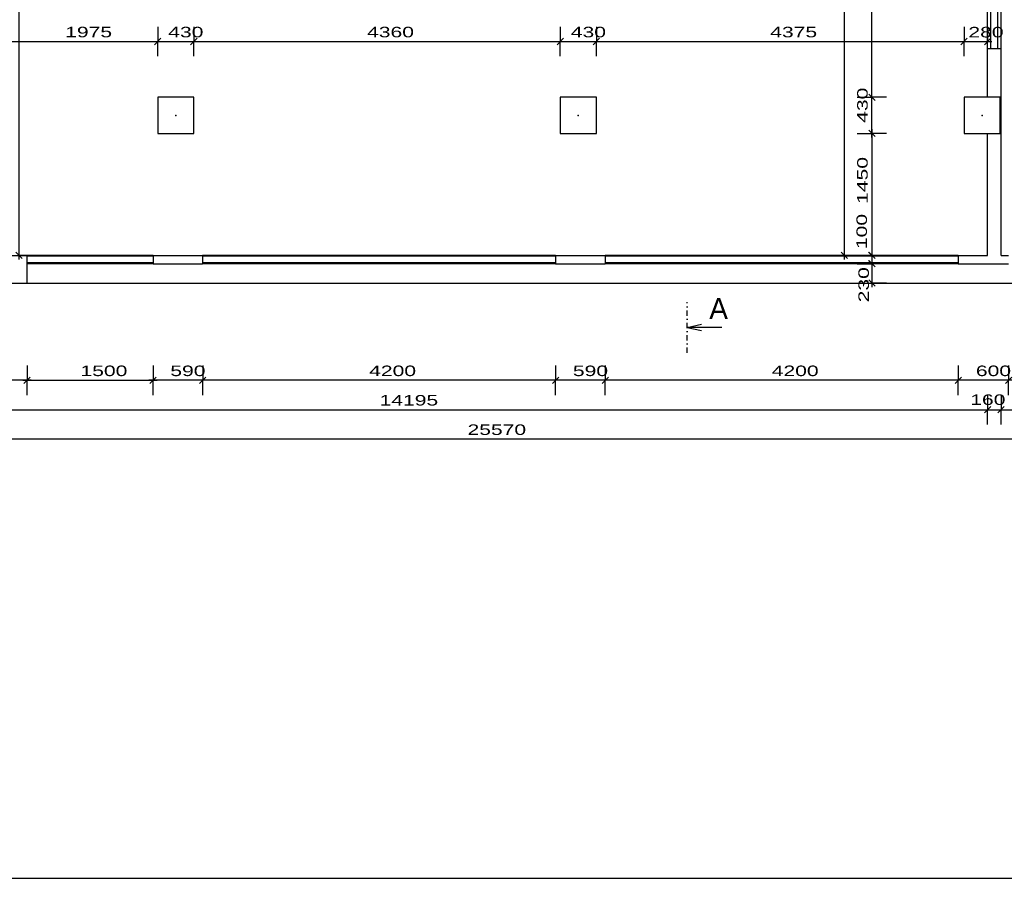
# Model space of a CAD drawing. Extents: x -196363 to 398972, y -489949 to -260582.
# Tile 50 of 256: x 69022 to 80737, y -395532 to -385320. Entities that reach past the tile are written whole.
import ezdxf

# ---------------------------------------------------------------- set-up
doc = ezdxf.new("R2010")
doc.units = 0
doc.header["$MEASUREMENT"] = 0
doc.linetypes.add('DOTDASH', pattern=[1, 0.3, -0.2, 0, -0.2, 0.3])
for name, color, linetype in [('koty', 1, 'Continuous'), ('legenda', 1, 'Continuous'), ('noszdiv', 1, 'Continuous'), ('okna', 2, 'Continuous')]:
    doc.layers.add(name, color=color, linetype=linetype)
doc.styles.add('SPIRITTXTSTYLE1', font='ROMAN')
doc.dimstyles.new('SPIRITSTYLE217', dxfattribs={"dimtxt": 125, "dimasz": 12.7, "dimexe": 175, "dimexo": 980.799194, "dimgap": 50, "dimtad": 1, "dimdec": 3, "dimzin": 0, "dimdsep": 46, "dimlunit": 7, "dimtxsty": 'SPIRITTXTSTYLE1', "dimblk1": '_TICKMARKS217', "dimblk2": '_TICKMARKS217', "dimsah": 1, "dimcen": 0.09, "dimdle": 50, "dimclrd": 1, "dimclre": 1, "dimclrt": 1, "dimadec": 0, "dimazin": 0, "dimtfac": 1, "dimtdec": 4, "dimtofl": 0, "dimtmove": 1, "dimatfit": 0, "dimfxl": 0, "dimtolj": 1, "dimtzin": 0, "dimarcsym": 0})
doc.dimstyles.new('SPIRITSTYLE218', dxfattribs={"dimtxt": 125, "dimasz": 12.7, "dimexe": 175, "dimexo": 1210.81311, "dimgap": 50, "dimtad": 1, "dimdec": 3, "dimzin": 0, "dimdsep": 46, "dimlunit": 7, "dimtxsty": 'SPIRITTXTSTYLE1', "dimblk1": '_TICKMARKS218', "dimblk2": '_TICKMARKS218', "dimsah": 1, "dimcen": 0.09, "dimdle": 50, "dimclrd": 1, "dimclre": 1, "dimclrt": 1, "dimadec": 0, "dimazin": 0, "dimtfac": 1, "dimtdec": 4, "dimtofl": 0, "dimtmove": 1, "dimatfit": 0, "dimfxl": 0, "dimtolj": 1, "dimtzin": 0, "dimarcsym": 0})
doc.dimstyles.new('SPIRITSTYLE221', dxfattribs={"dimtxt": 125, "dimasz": 12.7, "dimexe": 175, "dimexo": 1660.794922, "dimgap": 50, "dimtad": 1, "dimdec": 3, "dimzin": 0, "dimdsep": 46, "dimlunit": 7, "dimtxsty": 'SPIRITTXTSTYLE1', "dimblk1": '_TICKMARKS221', "dimblk2": '_TICKMARKS221', "dimsah": 1, "dimcen": 0.09, "dimdle": 50, "dimclrd": 1, "dimclre": 1, "dimclrt": 1, "dimadec": 0, "dimazin": 0, "dimtfac": 1, "dimtdec": 4, "dimtofl": 0, "dimtmove": 1, "dimatfit": 0, "dimfxl": 0, "dimtolj": 1, "dimtzin": 0, "dimarcsym": 0})
doc.dimstyles.new('SPIRITSTYLE222', dxfattribs={"dimtxt": 125, "dimasz": 12.7, "dimexe": 175, "dimexo": 1680.787476, "dimgap": 50, "dimtad": 1, "dimdec": 3, "dimzin": 0, "dimdsep": 46, "dimlunit": 7, "dimtxsty": 'SPIRITTXTSTYLE1', "dimblk1": '_TICKMARKS222', "dimblk2": '_TICKMARKS222', "dimsah": 1, "dimcen": 0.09, "dimdle": 50, "dimclrd": 1, "dimclre": 1, "dimclrt": 1, "dimadec": 0, "dimazin": 0, "dimtfac": 1, "dimtdec": 4, "dimtofl": 0, "dimtmove": 1, "dimatfit": 0, "dimfxl": 0, "dimtolj": 1, "dimtzin": 0, "dimarcsym": 0})
doc.dimstyles.new('SPIRITSTYLE224', dxfattribs={"dimtxt": 125, "dimasz": 12.7, "dimexe": 175, "dimexo": 488.252533, "dimgap": 50, "dimtad": 1, "dimdec": 3, "dimzin": 0, "dimdsep": 46, "dimlunit": 7, "dimtxsty": 'SPIRITTXTSTYLE1', "dimblk1": '_TICKMARKS224', "dimblk2": '_TICKMARKS224', "dimsah": 1, "dimcen": 0.09, "dimdle": 50, "dimclrd": 1, "dimclre": 1, "dimclrt": 1, "dimadec": 0, "dimazin": 0, "dimtfac": 1, "dimtdec": 4, "dimtofl": 0, "dimtmove": 1, "dimatfit": 0, "dimfxl": 0, "dimtolj": 1, "dimtzin": 0, "dimarcsym": 0})
doc.dimstyles.new('SPIRITSTYLE225', dxfattribs={"dimtxt": 125, "dimasz": 12.7, "dimexe": 175, "dimexo": 922.154724, "dimgap": 50, "dimtad": 1, "dimdec": 3, "dimzin": 0, "dimdsep": 46, "dimlunit": 7, "dimtxsty": 'SPIRITTXTSTYLE1', "dimblk1": '_TICKMARKS225', "dimblk2": '_TICKMARKS225', "dimsah": 1, "dimcen": 0.09, "dimdle": 50, "dimclrd": 1, "dimclre": 1, "dimclrt": 1, "dimadec": 0, "dimazin": 0, "dimtfac": 1, "dimtdec": 4, "dimtofl": 0, "dimtmove": 1, "dimatfit": 0, "dimfxl": 0, "dimtolj": 1, "dimtzin": 0, "dimarcsym": 0})
doc.dimstyles.new('SPIRITSTYLE226', dxfattribs={"dimtxt": 125, "dimasz": 12.7, "dimexe": 175, "dimexo": 837.173889, "dimgap": 50, "dimtad": 1, "dimdec": 3, "dimzin": 0, "dimdsep": 46, "dimlunit": 7, "dimtxsty": 'SPIRITTXTSTYLE1', "dimblk1": '_TICKMARKS226', "dimblk2": '_TICKMARKS226', "dimsah": 1, "dimcen": 0.09, "dimdle": 50, "dimclrd": 1, "dimclre": 1, "dimclrt": 1, "dimadec": 0, "dimazin": 0, "dimtfac": 1, "dimtdec": 4, "dimtofl": 0, "dimtmove": 1, "dimatfit": 0, "dimfxl": 0, "dimtolj": 1, "dimtzin": 0, "dimarcsym": 0})
doc.dimstyles.new('SPIRITSTYLE227', dxfattribs={"dimtxt": 125, "dimasz": 12.7, "dimexe": 175, "dimexo": 1165.321289, "dimgap": 50, "dimtad": 1, "dimdec": 3, "dimzin": 0, "dimdsep": 46, "dimlunit": 7, "dimtxsty": 'SPIRITTXTSTYLE1', "dimblk1": '_TICKMARKS227', "dimblk2": '_TICKMARKS227', "dimsah": 1, "dimcen": 0.09, "dimdle": 50, "dimclrd": 1, "dimclre": 1, "dimclrt": 1, "dimadec": 0, "dimazin": 0, "dimtfac": 1, "dimtdec": 4, "dimtofl": 0, "dimtmove": 1, "dimatfit": 0, "dimfxl": 0, "dimtolj": 1, "dimtzin": 0, "dimarcsym": 0})
doc.dimstyles.new('SPIRITSTYLE229', dxfattribs={"dimtxt": 125, "dimasz": 12.7, "dimexe": 175, "dimexo": 1213.777222, "dimgap": 50, "dimtad": 1, "dimdec": 3, "dimzin": 0, "dimdsep": 46, "dimlunit": 7, "dimtxsty": 'SPIRITTXTSTYLE1', "dimblk1": '_TICKMARKS229', "dimblk2": '_TICKMARKS229', "dimsah": 1, "dimcen": 0.09, "dimdle": 50, "dimclrd": 1, "dimclre": 1, "dimclrt": 1, "dimadec": 0, "dimazin": 0, "dimtfac": 1, "dimtdec": 4, "dimtofl": 0, "dimtmove": 1, "dimatfit": 0, "dimfxl": 0, "dimtolj": 1, "dimtzin": 0, "dimarcsym": 0})
doc.dimstyles.new('SPIRITSTYLE26', dxfattribs={"dimtxt": 125, "dimasz": 12.7, "dimexe": 175, "dimexo": -175, "dimgap": 50, "dimtad": 1, "dimdec": 3, "dimzin": 0, "dimdsep": 46, "dimlunit": 7, "dimtxsty": 'SPIRITTXTSTYLE1', "dimblk1": '_TICKMARKS26', "dimblk2": '_TICKMARKS26', "dimsah": 1, "dimcen": 0.09, "dimdle": 50, "dimclrd": 1, "dimclre": 1, "dimclrt": 1, "dimadec": 0, "dimazin": 0, "dimtfac": 1, "dimtdec": 4, "dimtofl": 0, "dimtmove": 1, "dimatfit": 0, "dimfxl": 0, "dimtolj": 1, "dimtzin": 0, "dimarcsym": 0})

# ---------------------------------------------------------------- blocks, each defined once
blk = doc.blocks.new('_TICKMARKS218')
at = {"color": 1, "linetype": 'Continuous'}
blk.add_line((-3, -3), (3, 3), dxfattribs=at)
blk = doc.blocks.new('*D402')
at = {"color": 1, "linetype": 'Continuous', "ltscale": 300}
for p, q in [((80189, -389434, 1724), (80189, -389609, 1724)), ((80789, -389434, 1724), (80789, -389609, 1724)), ((80839, -389609, 1724), (80139, -389609, 1724)), ((80189, -389784, 1724), (80189, -389609, 1724)), ((80789, -389784, 1724), (80789, -389609, 1724))]:
    blk.add_line(p, q, dxfattribs=at)
at = {"color": 1, "linetype": 'Continuous', "ltscale": 300, "xscale": 12.69999980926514, "yscale": 12.69999980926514, "zscale": 12.69999980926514}
for p, rotation in [((80189, -389609, 1724), 180.0000050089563), ((80789, -389609, 1724), 360.0000100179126)]:
    blk.add_blockref('_TICKMARKS218', p, dxfattribs=dict(at, rotation=rotation))
at = {"color": 1, "linetype": 'Continuous', "ltscale": 300, "style": 'SPIRITTXTSTYLE1', "width": 1.5}
blk.add_text('600', height=125, rotation=360, dxfattribs=at).set_placement((80399, -389559, 1724))
blk = doc.blocks.new('*D403')
at = {"color": 1, "linetype": 'Continuous', "ltscale": 300}
for p, q in [((75989, -389434, 1724), (75989, -389609, 1724)), ((80189, -389434, 1724), (80189, -389609, 1724)), ((80239, -389609, 1724), (75939, -389609, 1724)), ((75989, -389784, 1724), (75989, -389609, 1724)), ((80189, -389784, 1724), (80189, -389609, 1724))]:
    blk.add_line(p, q, dxfattribs=at)
at = {"color": 1, "linetype": 'Continuous', "ltscale": 300, "xscale": 12.69999980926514, "yscale": 12.69999980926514, "zscale": 12.69999980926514}
for p, rotation in [((75989, -389609, 1724), 180.0000050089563), ((80189, -389609, 1724), 360.0000100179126)]:
    blk.add_blockref('_TICKMARKS218', p, dxfattribs=dict(at, rotation=rotation))
at = {"color": 1, "linetype": 'Continuous', "ltscale": 300, "style": 'SPIRITTXTSTYLE1', "width": 1.5}
blk.add_text('4200', height=125, rotation=360, dxfattribs=at).set_placement((77970, -389559, 1724))
blk = doc.blocks.new('*D404')
at = {"color": 1, "linetype": 'Continuous', "ltscale": 300}
for p, q in [((75399, -389434, 1724), (75399, -389609, 1724)), ((75989, -389434, 1724), (75989, -389609, 1724)), ((76039, -389609, 1724), (75349, -389609, 1724)), ((75399, -389784, 1724), (75399, -389609, 1724)), ((75989, -389784, 1724), (75989, -389609, 1724))]:
    blk.add_line(p, q, dxfattribs=at)
at = {"color": 1, "linetype": 'Continuous', "ltscale": 300, "xscale": 12.69999980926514, "yscale": 12.69999980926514, "zscale": 12.69999980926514}
for p, rotation in [((75399, -389609, 1724), 180.0000050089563), ((75989, -389609, 1724), 360.0000100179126)]:
    blk.add_blockref('_TICKMARKS218', p, dxfattribs=dict(at, rotation=rotation))
at = {"color": 1, "linetype": 'Continuous', "ltscale": 300, "style": 'SPIRITTXTSTYLE1', "width": 1.5}
blk.add_text('590', height=125, rotation=360, dxfattribs=at).set_placement((75604, -389559, 1724))
blk = doc.blocks.new('*D405')
at = {"color": 1, "linetype": 'Continuous', "ltscale": 300}
for p, q in [((71199, -389434, 1724), (71199, -389609, 1724)), ((75399, -389434, 1724), (75399, -389609, 1724)), ((75449, -389609, 1724), (71149, -389609, 1724)), ((71199, -389784, 1724), (71199, -389609, 1724)), ((75399, -389784, 1724), (75399, -389609, 1724))]:
    blk.add_line(p, q, dxfattribs=at)
at = {"color": 1, "linetype": 'Continuous', "ltscale": 300, "xscale": 12.69999980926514, "yscale": 12.69999980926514, "zscale": 12.69999980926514}
for p, rotation in [((71199, -389609, 1724), 180.0000050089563), ((75399, -389609, 1724), 360.0000100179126)]:
    blk.add_blockref('_TICKMARKS218', p, dxfattribs=dict(at, rotation=rotation))
at = {"color": 1, "linetype": 'Continuous', "ltscale": 300, "style": 'SPIRITTXTSTYLE1', "width": 1.5}
blk.add_text('4200', height=125, rotation=360, dxfattribs=at).set_placement((73180, -389559, 1724))
blk = doc.blocks.new('*D406')
at = {"color": 1, "linetype": 'Continuous', "ltscale": 300}
for p, q in [((70609, -389434, 1724), (70609, -389609, 1724)), ((71199, -389434, 1724), (71199, -389609, 1724)), ((71249, -389609, 1724), (70559, -389609, 1724)), ((70609, -389784, 1724), (70609, -389609, 1724)), ((71199, -389784, 1724), (71199, -389609, 1724))]:
    blk.add_line(p, q, dxfattribs=at)
at = {"color": 1, "linetype": 'Continuous', "ltscale": 300, "xscale": 12.69999980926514, "yscale": 12.69999980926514, "zscale": 12.69999980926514}
for p, rotation in [((70609, -389609, 1724), 180.0000050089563), ((71199, -389609, 1724), 360.0000100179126)]:
    blk.add_blockref('_TICKMARKS218', p, dxfattribs=dict(at, rotation=rotation))
at = {"color": 1, "linetype": 'Continuous', "ltscale": 300, "style": 'SPIRITTXTSTYLE1', "width": 1.5}
blk.add_text('590', height=125, rotation=360, dxfattribs=at).set_placement((70814, -389559, 1724))
blk = doc.blocks.new('_TICKMARKS217')
at = {"color": 1, "linetype": 'Continuous'}
blk.add_line((-3, -3), (3, 3), dxfattribs=at)
blk = doc.blocks.new('*D407')
at = {"color": 1, "linetype": 'Continuous', "ltscale": 300}
for p, q in [((69109, -389434, 1724), (69109, -389609, 1724)), ((70609, -389434, 1724), (70609, -389609, 1724)), ((69059, -389609, 1724), (70659, -389609, 1724)), ((69109, -389784, 1724), (69109, -389609, 1724)), ((70609, -389784, 1724), (70609, -389609, 1724))]:
    blk.add_line(p, q, dxfattribs=at)
at = {"color": 1, "linetype": 'Continuous', "ltscale": 300, "xscale": 12.69999980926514, "yscale": 12.69999980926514, "zscale": 12.69999980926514, "rotation": 180.0000050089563}
blk.add_blockref('_TICKMARKS217', (69109, -389609, 1724), dxfattribs=at)
at = {"color": 1, "linetype": 'Continuous', "ltscale": 300, "xscale": 12.69999980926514, "yscale": 12.69999980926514, "zscale": 12.69999980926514}
blk.add_blockref('_TICKMARKS217', (70609, -389609, 1724), dxfattribs=at)
at = {"color": 1, "linetype": 'Continuous', "ltscale": 300, "style": 'SPIRITTXTSTYLE1', "width": 1.5}
blk.add_text('1500', height=125, dxfattribs=at).set_placement((69745, -389559, 1724))
blk = doc.blocks.new('*D408')
at = {"color": 1, "linetype": 'Continuous', "ltscale": 300}
for p, q in [((66184, -389434, 1724), (66184, -389609, 1724)), ((69109, -389434, 1724), (69109, -389609, 1724)), ((69159, -389609, 1724), (66134, -389609, 1724)), ((66184, -389784, 1724), (66184, -389609, 1724)), ((69109, -389784, 1724), (69109, -389609, 1724))]:
    blk.add_line(p, q, dxfattribs=at)
at = {"color": 1, "linetype": 'Continuous', "ltscale": 300, "xscale": 12.69999980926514, "yscale": 12.69999980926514, "zscale": 12.69999980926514}
for p, rotation in [((66184, -389609, 1724), 180.0000050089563), ((69109, -389609, 1724), 360.0000100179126)]:
    blk.add_blockref('_TICKMARKS217', p, dxfattribs=dict(at, rotation=rotation))
at = {"color": 1, "linetype": 'Continuous', "ltscale": 300, "style": 'SPIRITTXTSTYLE1', "width": 1.5}
blk.add_text('2925', height=125, rotation=360, dxfattribs=at).set_placement((67527, -389559, 1724))
blk = doc.blocks.new('_TICKMARKS221')
at = {"color": 1, "linetype": 'Continuous'}
blk.add_line((-3, -3), (3, 3), dxfattribs=at)
blk = doc.blocks.new('*D416')
at = {"color": 1, "linetype": 'Continuous', "ltscale": 300}
for p, q in [((66344, -389784, 1724), (66344, -389959, 1724)), ((80539, -389784, 1724), (80539, -389959, 1724)), ((66294, -389959, 1724), (80589, -389959, 1724)), ((66344, -390134, 1724), (66344, -389959, 1724)), ((80539, -390134, 1724), (80539, -389959, 1724))]:
    blk.add_line(p, q, dxfattribs=at)
at = {"color": 1, "linetype": 'Continuous', "ltscale": 300, "xscale": 12.69999980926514, "yscale": 12.69999980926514, "zscale": 12.69999980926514, "rotation": 180.0000050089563}
blk.add_blockref('_TICKMARKS221', (66344, -389959, 1724), dxfattribs=at)
at = {"color": 1, "linetype": 'Continuous', "ltscale": 300, "xscale": 12.69999980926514, "yscale": 12.69999980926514, "zscale": 12.69999980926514}
blk.add_blockref('_TICKMARKS221', (80539, -389959, 1724), dxfattribs=at)
at = {"color": 1, "linetype": 'Continuous', "ltscale": 300, "style": 'SPIRITTXTSTYLE1', "width": 1.5}
blk.add_text('14195', height=125, dxfattribs=at).set_placement((73304, -389909, 1724))
blk = doc.blocks.new('*D417')
at = {"color": 1, "linetype": 'Continuous', "ltscale": 300}
for p, q in [((80539, -389784, 1724), (80539, -389959, 1724)), ((80699, -389784, 1724), (80699, -389959, 1724)), ((80489, -389959, 1724), (80749, -389959, 1724)), ((80539, -390134, 1724), (80539, -389959, 1724)), ((80699, -390134, 1724), (80699, -389959, 1724))]:
    blk.add_line(p, q, dxfattribs=at)
at = {"color": 1, "linetype": 'Continuous', "ltscale": 300, "xscale": 12.69999980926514, "yscale": 12.69999980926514, "zscale": 12.69999980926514, "rotation": 180.0000050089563}
blk.add_blockref('_TICKMARKS221', (80539, -389959, 1724), dxfattribs=at)
at = {"color": 1, "linetype": 'Continuous', "ltscale": 300, "xscale": 12.69999980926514, "yscale": 12.69999980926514, "zscale": 12.69999980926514}
blk.add_blockref('_TICKMARKS221', (80699, -389959, 1724), dxfattribs=at)
at = {"color": 1, "linetype": 'Continuous', "ltscale": 300, "style": 'SPIRITTXTSTYLE1', "width": 1.5}
blk.add_text('160', height=125, dxfattribs=at).set_placement((80332, -389902, 1724))
blk = doc.blocks.new('*D418')
at = {"color": 1, "linetype": 'Continuous', "ltscale": 300}
for p, q in [((80699, -389784, 1724), (80699, -389959, 1724)), ((82869, -389784, 1724), (82869, -389959, 1724)), ((80649, -389959, 1724), (82919, -389959, 1724)), ((80699, -390134, 1724), (80699, -389959, 1724)), ((82869, -390134, 1724), (82869, -389959, 1724))]:
    blk.add_line(p, q, dxfattribs=at)
at = {"color": 1, "linetype": 'Continuous', "ltscale": 300, "xscale": 12.69999980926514, "yscale": 12.69999980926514, "zscale": 12.69999980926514, "rotation": 180.0000050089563}
blk.add_blockref('_TICKMARKS221', (80699, -389959, 1724), dxfattribs=at)
at = {"color": 1, "linetype": 'Continuous', "ltscale": 300, "xscale": 12.69999980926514, "yscale": 12.69999980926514, "zscale": 12.69999980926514}
blk.add_blockref('_TICKMARKS221', (82869, -389959, 1724), dxfattribs=at)
at = {"color": 1, "linetype": 'Continuous', "ltscale": 300, "style": 'SPIRITTXTSTYLE1', "width": 1.5}
blk.add_text('2170', height=125, dxfattribs=at).set_placement((81670, -389909, 1724))
blk = doc.blocks.new('_TICKMARKS222')
at = {"color": 1, "linetype": 'Continuous'}
blk.add_line((-3, -3), (3, 3), dxfattribs=at)
blk = doc.blocks.new('*D422')
at = {"color": 1, "linetype": 'Continuous', "ltscale": 300}
for p, q in [((61714, -390134, 1724), (61714, -390309, 1724)), ((87284, -390134, 1724), (87284, -390309, 1724)), ((87334, -390309, 1724), (61664, -390309, 1724)), ((61714, -390484, 1724), (61714, -390309, 1724)), ((87284, -390484, 1724), (87284, -390309, 1724))]:
    blk.add_line(p, q, dxfattribs=at)
at = {"color": 1, "linetype": 'Continuous', "ltscale": 300, "xscale": 12.69999980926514, "yscale": 12.69999980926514, "zscale": 12.69999980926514}
for p, rotation in [((61714, -390309, 1724), 180.0000050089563), ((87284, -390309, 1724), 360.0000100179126)]:
    blk.add_blockref('_TICKMARKS222', p, dxfattribs=dict(at, rotation=rotation))
at = {"color": 1, "linetype": 'Continuous', "ltscale": 300, "style": 'SPIRITTXTSTYLE1', "width": 1.5}
blk.add_text('25570', height=125, rotation=360, dxfattribs=at).set_placement((74350, -390259, 1724))
blk = doc.blocks.new('_TICKMARKS224')
at = {"color": 1, "linetype": 'Continuous'}
blk.add_line((-3, -3), (3, 3), dxfattribs=at)
blk = doc.blocks.new('*D425')
at = {"color": 1, "linetype": 'Continuous', "ltscale": 300}
for p, q in [((68688.5625, -385404.625, 1723.80005), (68688.5625, -385579.625, 1723.80005)), ((70663.5625, -385404.625, 1723.80005), (70663.5625, -385579.625, 1723.80005)), ((68638.5625, -385579.625, 1723.80005), (70713.5625, -385579.625, 1723.80005)), ((68688.5625, -385754.625, 1723.80005), (68688.5625, -385579.625, 1723.80005)), ((70663.5625, -385754.625, 1723.80005), (70663.5625, -385579.625, 1723.80005))]:
    blk.add_line(p, q, dxfattribs=at)
at = {"color": 1, "linetype": 'Continuous', "ltscale": 300, "xscale": 12.69999980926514, "yscale": 12.69999980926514, "zscale": 12.69999980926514, "rotation": 180.0000050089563}
blk.add_blockref('_TICKMARKS224', (68688.5625, -385579.625, 1723.80005), dxfattribs=at)
at = {"color": 1, "linetype": 'Continuous', "ltscale": 300, "xscale": 12.69999980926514, "yscale": 12.69999980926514, "zscale": 12.69999980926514}
blk.add_blockref('_TICKMARKS224', (70663.5625, -385579.625, 1723.80005), dxfattribs=at)
at = {"color": 1, "linetype": 'Continuous', "ltscale": 300, "style": 'SPIRITTXTSTYLE1', "width": 1.5}
blk.add_text('1975', height=125, dxfattribs=at).set_placement((69562.96875, -385529.625, 1723.80005))
blk = doc.blocks.new('*D426')
at = {"color": 1, "linetype": 'Continuous', "ltscale": 300}
for p, q in [((70664, -385405, 1724), (70664, -385580, 1724)), ((71094, -385405, 1724), (71094, -385580, 1724)), ((70614, -385580, 1724), (71144, -385580, 1724)), ((70664, -385755, 1724), (70664, -385580, 1724)), ((71094, -385755, 1724), (71094, -385580, 1724))]:
    blk.add_line(p, q, dxfattribs=at)
at = {"color": 1, "linetype": 'Continuous', "ltscale": 300, "xscale": 12.69999980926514, "yscale": 12.69999980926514, "zscale": 12.69999980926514, "rotation": 180.0000050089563}
blk.add_blockref('_TICKMARKS224', (70664, -385580, 1724), dxfattribs=at)
at = {"color": 1, "linetype": 'Continuous', "ltscale": 300, "xscale": 12.69999980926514, "yscale": 12.69999980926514, "zscale": 12.69999980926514}
blk.add_blockref('_TICKMARKS224', (71094, -385580, 1724), dxfattribs=at)
at = {"color": 1, "linetype": 'Continuous', "ltscale": 300, "style": 'SPIRITTXTSTYLE1', "width": 1.5}
blk.add_text('430', height=125, dxfattribs=at).set_placement((70789, -385530, 1724))
blk = doc.blocks.new('*D427')
at = {"color": 1, "linetype": 'Continuous', "ltscale": 300}
for p, q in [((71094, -385405, 1724), (71094, -385580, 1724)), ((75454, -385405, 1724), (75454, -385580, 1724)), ((71044, -385580, 1724), (75504, -385580, 1724)), ((71094, -385755, 1724), (71094, -385580, 1724)), ((75454, -385755, 1724), (75454, -385580, 1724))]:
    blk.add_line(p, q, dxfattribs=at)
at = {"color": 1, "linetype": 'Continuous', "ltscale": 300, "xscale": 12.69999980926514, "yscale": 12.69999980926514, "zscale": 12.69999980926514, "rotation": 180.0000050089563}
blk.add_blockref('_TICKMARKS224', (71094, -385580, 1724), dxfattribs=at)
at = {"color": 1, "linetype": 'Continuous', "ltscale": 300, "xscale": 12.69999980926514, "yscale": 12.69999980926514, "zscale": 12.69999980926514}
blk.add_blockref('_TICKMARKS224', (75454, -385580, 1724), dxfattribs=at)
at = {"color": 1, "linetype": 'Continuous', "ltscale": 300, "style": 'SPIRITTXTSTYLE1', "width": 1.5}
blk.add_text('4360', height=125, dxfattribs=at).set_placement((73155, -385530, 1724))
blk = doc.blocks.new('*D428')
at = {"color": 1, "linetype": 'Continuous', "ltscale": 300}
for p, q in [((75454, -385405, 1724), (75454, -385580, 1724)), ((75884, -385405, 1724), (75884, -385580, 1724)), ((75404, -385580, 1724), (75934, -385580, 1724)), ((75454, -385755, 1724), (75454, -385580, 1724)), ((75884, -385755, 1724), (75884, -385580, 1724))]:
    blk.add_line(p, q, dxfattribs=at)
at = {"color": 1, "linetype": 'Continuous', "ltscale": 300, "xscale": 12.69999980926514, "yscale": 12.69999980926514, "zscale": 12.69999980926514, "rotation": 180.0000050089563}
blk.add_blockref('_TICKMARKS224', (75454, -385580, 1724), dxfattribs=at)
at = {"color": 1, "linetype": 'Continuous', "ltscale": 300, "xscale": 12.69999980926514, "yscale": 12.69999980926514, "zscale": 12.69999980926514}
blk.add_blockref('_TICKMARKS224', (75884, -385580, 1724), dxfattribs=at)
at = {"color": 1, "linetype": 'Continuous', "ltscale": 300, "style": 'SPIRITTXTSTYLE1', "width": 1.5}
blk.add_text('430', height=125, dxfattribs=at).set_placement((75579, -385530, 1724))
blk = doc.blocks.new('*D429')
at = {"color": 1, "linetype": 'Continuous', "ltscale": 300}
for p, q in [((75884, -385405, 1724), (75884, -385580, 1724)), ((80259, -385405, 1724), (80259, -385580, 1724)), ((75834, -385580, 1724), (80309, -385580, 1724)), ((75884, -385755, 1724), (75884, -385580, 1724)), ((80259, -385755, 1724), (80259, -385580, 1724))]:
    blk.add_line(p, q, dxfattribs=at)
at = {"color": 1, "linetype": 'Continuous', "ltscale": 300, "xscale": 12.69999980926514, "yscale": 12.69999980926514, "zscale": 12.69999980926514, "rotation": 180.0000050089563}
blk.add_blockref('_TICKMARKS224', (75884, -385580, 1724), dxfattribs=at)
at = {"color": 1, "linetype": 'Continuous', "ltscale": 300, "xscale": 12.69999980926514, "yscale": 12.69999980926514, "zscale": 12.69999980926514}
blk.add_blockref('_TICKMARKS224', (80259, -385580, 1724), dxfattribs=at)
at = {"color": 1, "linetype": 'Continuous', "ltscale": 300, "style": 'SPIRITTXTSTYLE1', "width": 1.5}
blk.add_text('4375', height=125, dxfattribs=at).set_placement((77952, -385530, 1724))
blk = doc.blocks.new('*D430')
at = {"color": 1, "linetype": 'Continuous', "ltscale": 300}
for p, q in [((80259, -385405, 1724), (80259, -385580, 1724)), ((80539, -385405, 1724), (80539, -385580, 1724)), ((80209, -385580, 1724), (80589, -385580, 1724)), ((80259, -385755, 1724), (80259, -385580, 1724)), ((80539, -385755, 1724), (80539, -385580, 1724))]:
    blk.add_line(p, q, dxfattribs=at)
at = {"color": 1, "linetype": 'Continuous', "ltscale": 300, "xscale": 12.69999980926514, "yscale": 12.69999980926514, "zscale": 12.69999980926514, "rotation": 180.0000050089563}
blk.add_blockref('_TICKMARKS224', (80259, -385580, 1724), dxfattribs=at)
at = {"color": 1, "linetype": 'Continuous', "ltscale": 300, "xscale": 12.69999980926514, "yscale": 12.69999980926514, "zscale": 12.69999980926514}
blk.add_blockref('_TICKMARKS224', (80539, -385580, 1724), dxfattribs=at)
at = {"color": 1, "linetype": 'Continuous', "ltscale": 300, "style": 'SPIRITTXTSTYLE1', "width": 1.5}
blk.add_text('280', height=125, dxfattribs=at).set_placement((80310, -385531, 1724))
blk = doc.blocks.new('_TICKMARKS225')
at = {"color": 1, "linetype": 'Continuous'}
blk.add_line((-3, -3), (3, 3), dxfattribs=at)
blk = doc.blocks.new('*D431')
at = {"color": 1, "linetype": 'Continuous', "ltscale": 300}
for p, q in [((78986.40625, -386242.875, 1723.80005), (79161.40625, -386242.875, 1723.80005)), ((79161.40625, -386722.875, 1723.80005), (79161.40625, -386192.875, 1723.80005)), ((79336.40625, -386242.875, 1723.80005), (79161.40625, -386242.875, 1723.80005)), ((78986.40625, -386672.84375, 1723.80005), (79161.40625, -386672.84375, 1723.80005)), ((79336.40625, -386672.84375, 1723.80005), (79161.40625, -386672.84375, 1723.80005))]:
    blk.add_line(p, q, dxfattribs=at)
at = {"color": 1, "linetype": 'Continuous', "ltscale": 300, "xscale": 12.69999980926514, "yscale": 12.69999980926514, "zscale": 12.69999980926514}
for p, rotation in [((79161.40625, -386242.875, 1723.80005), 90.00000250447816), ((79161.40625, -386672.84375, 1723.80005), 270.0000006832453)]:
    blk.add_blockref('_TICKMARKS225', p, dxfattribs=dict(at, rotation=rotation))
at = {"color": 1, "linetype": 'Continuous', "ltscale": 300, "style": 'SPIRITTXTSTYLE1', "width": 1.5}
blk.add_text('430', height=125, rotation=90.000002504, dxfattribs=at).set_placement((79111.40625, -386547.1875, 1723.80005))
blk = doc.blocks.new('_TICKMARKS226')
at = {"color": 1, "linetype": 'Continuous'}
blk.add_line((-3, -3), (3, 3), dxfattribs=at)
blk = doc.blocks.new('*D432')
at = {"color": 1, "linetype": 'Continuous', "ltscale": 300}
for p, q in [((78986.40625, -380942.875, 1723.80005), (79161.40625, -380942.875, 1723.80005)), ((79161.40625, -386292.875, 1723.80005), (79161.40625, -380892.875, 1723.80005)), ((79336.40625, -380942.875, 1723.80005), (79161.40625, -380942.875, 1723.80005)), ((78986.40625, -386242.875, 1723.80005), (79161.40625, -386242.875, 1723.80005)), ((79336.40625, -386242.875, 1723.80005), (79161.40625, -386242.875, 1723.80005))]:
    blk.add_line(p, q, dxfattribs=at)
at = {"color": 1, "linetype": 'Continuous', "ltscale": 300, "xscale": 12.69999980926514, "yscale": 12.69999980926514, "zscale": 12.69999980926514}
for p, rotation in [((79161.40625, -380942.875, 1723.80005), 90.00000250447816), ((79161.40625, -386242.875, 1723.80005), 270.0000006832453)]:
    blk.add_blockref('_TICKMARKS226', p, dxfattribs=dict(at, rotation=rotation))
at = {"color": 1, "linetype": 'Continuous', "ltscale": 300, "style": 'SPIRITTXTSTYLE1', "width": 1.5}
blk.add_text('5300', height=125, rotation=90.000002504, dxfattribs=at).set_placement((79111.40625, -383711.9375, 1723.80005))
blk = doc.blocks.new('*D434')
at = {"color": 1, "linetype": 'Continuous', "ltscale": 300}
for p, q in [((78986.40625, -386672.84375, 1723.80005), (79161.40625, -386672.84375, 1723.80005)), ((79161.40625, -386622.84375, 1723.80005), (79161.40625, -388172.875, 1723.80005)), ((79336.40625, -386672.84375, 1723.80005), (79161.40625, -386672.84375, 1723.80005)), ((78986.40625, -388122.875, 1723.80005), (79161.40625, -388122.875, 1723.80005)), ((79336.40625, -388122.875, 1723.80005), (79161.40625, -388122.875, 1723.80005))]:
    blk.add_line(p, q, dxfattribs=at)
at = {"color": 1, "linetype": 'Continuous', "ltscale": 300, "xscale": 12.69999980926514, "yscale": 12.69999980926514, "zscale": 12.69999980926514}
for p, rotation in [((79161.40625, -386672.84375, 1723.80005), 90.00000250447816), ((79161.40625, -388122.875, 1723.80005), -90.00000250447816)]:
    blk.add_blockref('_TICKMARKS225', p, dxfattribs=dict(at, rotation=rotation))
at = {"color": 1, "linetype": 'Continuous', "ltscale": 300, "style": 'SPIRITTXTSTYLE1', "width": 1.5}
blk.add_text('1450', height=125, rotation=450.000019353, dxfattribs=at).set_placement((79111.40625, -387510.96875, 1723.80005))
blk = doc.blocks.new('_TICKMARKS26')
at = {"color": 1, "linetype": 'Continuous'}
blk.add_line((-3, -3), (3, 3), dxfattribs=at)
blk = doc.blocks.new('*D435')
at = {"color": 1, "linetype": 'Continuous', "ltscale": 300}
for p, q in [((78986, -388123, 1724), (79161, -388123, 1724)), ((79161, -388073, 1724), (79161, -388273, 1724)), ((79336, -388123, 1724), (79161, -388123, 1724)), ((78986, -388223, 1724), (79161, -388223, 1724)), ((79336, -388223, 1724), (79161, -388223, 1724))]:
    blk.add_line(p, q, dxfattribs=at)
at = {"color": 1, "linetype": 'Continuous', "ltscale": 300, "xscale": 12.69999980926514, "yscale": 12.69999980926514, "zscale": 12.69999980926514}
for p, rotation in [((79161, -388123, 1724), 90.00000250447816), ((79161, -388223, 1724), -90.00000250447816)]:
    blk.add_blockref('_TICKMARKS26', p, dxfattribs=dict(at, rotation=rotation))
at = {"color": 1, "linetype": 'Continuous', "ltscale": 300, "style": 'SPIRITTXTSTYLE1', "width": 1.5}
blk.add_text('100', height=125, rotation=450, dxfattribs=at).set_placement((79103, -388049, 1724))
blk = doc.blocks.new('*D436')
at = {"color": 1, "linetype": 'Continuous', "ltscale": 300}
for p, q in [((78986.40625, -388222.84375, 1723.80005), (79161.40625, -388222.84375, 1723.80005)), ((79161.40625, -388172.84375, 1723.80005), (79161.40625, -388502.875, 1723.80005)), ((79336.40625, -388222.84375, 1723.80005), (79161.40625, -388222.84375, 1723.80005)), ((78986.40625, -388452.875, 1723.80005), (79161.40625, -388452.875, 1723.80005)), ((79336.40625, -388452.875, 1723.80005), (79161.40625, -388452.875, 1723.80005))]:
    blk.add_line(p, q, dxfattribs=at)
at = {"color": 1, "linetype": 'Continuous', "ltscale": 300, "xscale": 12.69999980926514, "yscale": 12.69999980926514, "zscale": 12.69999980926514}
for p, rotation in [((79161.40625, -388222.84375, 1723.80005), 90.00000250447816), ((79161.40625, -388452.875, 1723.80005), -90.00000250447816)]:
    blk.add_blockref('_TICKMARKS26', p, dxfattribs=dict(at, rotation=rotation))
at = {"color": 1, "linetype": 'Continuous', "ltscale": 300, "style": 'SPIRITTXTSTYLE1', "width": 1.5}
blk.add_text('230', height=125, rotation=450.000019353, dxfattribs=at).set_placement((79126.25, -388681.9375, 1723.80005))
blk = doc.blocks.new('_TICKMARKS227')
at = {"color": 1, "linetype": 'Continuous'}
blk.add_line((-3, -3), (3, 3), dxfattribs=at)
blk = doc.blocks.new('*D437')
at = {"color": 1, "linetype": 'Continuous', "ltscale": 300}
for p, q in [((78833, -380633, 1724), (78833, -388173, 1724)), ((78658, -380683, 1724), (78833, -380683, 1724)), ((79008, -380683, 1724), (78833, -380683, 1724)), ((78658, -388123, 1724), (78833, -388123, 1724)), ((79008, -388123, 1724), (78833, -388123, 1724))]:
    blk.add_line(p, q, dxfattribs=at)
at = {"color": 1, "linetype": 'Continuous', "ltscale": 300, "xscale": 12.69999980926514, "yscale": 12.69999980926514, "zscale": 12.69999980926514}
for p, rotation in [((78833, -380683, 1724), 90.00000250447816), ((78833, -388123, 1724), -90.00000250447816)]:
    blk.add_blockref('_TICKMARKS227', p, dxfattribs=dict(at, rotation=rotation))
at = {"color": 1, "linetype": 'Continuous', "ltscale": 300, "style": 'SPIRITTXTSTYLE1', "width": 1.5}
blk.add_text('7440', height=125, rotation=450, dxfattribs=at).set_placement((78783, -384522, 1724))
blk = doc.blocks.new('_TICKMARKS229')
at = {"color": 1, "linetype": 'Continuous'}
blk.add_line((-3, -3), (3, 3), dxfattribs=at)
blk = doc.blocks.new('*D440')
at = {"color": 1, "linetype": 'Continuous', "ltscale": 300}
for p, q in [((69012, -380753, 1724), (69012, -388173, 1724)), ((68837, -380803, 1724), (69012, -380803, 1724)), ((69187, -380803, 1724), (69012, -380803, 1724)), ((68837, -388123, 1724), (69012, -388123, 1724)), ((69187, -388123, 1724), (69012, -388123, 1724))]:
    blk.add_line(p, q, dxfattribs=at)
at = {"color": 1, "linetype": 'Continuous', "ltscale": 300, "xscale": 12.69999980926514, "yscale": 12.69999980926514, "zscale": 12.69999980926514}
for p, rotation in [((69012, -380803, 1724), 90.00000250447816), ((69012, -388123, 1724), -90.00000250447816)]:
    blk.add_blockref('_TICKMARKS229', p, dxfattribs=dict(at, rotation=rotation))
at = {"color": 1, "linetype": 'Continuous', "ltscale": 300, "style": 'SPIRITTXTSTYLE1', "width": 1.5}
blk.add_text('7320', height=125, rotation=450, dxfattribs=at).set_placement((68962, -384582, 1724))

msp = doc.modelspace()

# ---------------------------------------------------------------- linework, layer by layer
at = {"layer": 'legenda', "color": 1, "linetype": 'Continuous', "ltscale": 300}
msp.add_line((58638.50391, -395531.71875, 4347.59961), (105679.07812, -395531.71875, 4347.59961), dxfattribs=at)
at = {"layer": 'noszdiv', "color": 1, "linetype": 'Continuous', "ltscale": 300}
for p, q in [((80538.57812, -386242.875, 2623.80005), (80538.57812, -385662.875, 2623.80005)), ((80538.57812, -385662.875, 2623.80005), (80698.57031, -385662.875, 2623.80005)), ((80698.57031, -388122.875, 2623.80005), (80698.57031, -385662.875, 2623.80005)), ((71093.57812, -386242.875, 2623.80005), (70663.5625, -386242.875, 2623.80005)), ((70663.5625, -386242.875, 2623.80005), (70663.5625, -386672.84375, 2623.80005)), ((71093.57812, -386672.84375, 2623.80005), (71093.57812, -386242.875, 2623.80005)), ((75883.5625, -386242.875, 2623.80005), (75453.57031, -386242.875, 2623.80005)), ((75453.57031, -386242.875, 2623.80005), (75453.57031, -386672.84375, 2623.80005)), ((75883.5625, -386672.84375, 2623.80005), (75883.5625, -386242.875, 2623.80005)), ((80538.57812, -386242.875, 2623.80005), (80258.5625, -386242.875, 2623.80005)), ((80258.5625, -386242.875, 2623.80005), (80258.5625, -386672.84375, 2623.80005)), ((80688.57812, -386242.875, 2623.80005), (80538.57812, -386242.875, 2623.80005)), ((80688.57812, -386672.84375, 2623.80005), (80688.57812, -386242.875, 2623.80005)), ((70663.5625, -386672.84375, 2623.80005), (71093.57812, -386672.84375, 2623.80005)), ((75453.57031, -386672.84375, 2623.80005), (75883.5625, -386672.84375, 2623.80005)), ((80258.5625, -386672.84375, 2623.80005), (80538.57812, -386672.84375, 2623.80005)), ((80538.57812, -386672.84375, 2623.80005), (80688.57812, -386672.84375, 2623.80005)), ((80538.57812, -388122.875, 2623.80005), (80538.57812, -386672.84375, 2623.80005)), ((66343.57812, -388122.875, 2623.80005), (69108.57812, -388122.875, 2623.80005)), ((69108.57812, -388122.875, 2623.80005), (69108.57812, -388452.875, 2623.80005)), ((70608.57031, -388122.875, 2623.80005), (71198.57812, -388122.875, 2623.80005)), ((70608.57031, -388122.875, 2623.80005), (70608.57031, -388222.84375, 2623.80005)), ((71198.57812, -388122.875, 2623.80005), (71198.57812, -388222.84375, 2623.80005)), ((75398.57812, -388122.875, 2623.80005), (75988.58594, -388122.875, 2623.80005)), ((75398.57812, -388122.875, 2623.80005), (75398.57812, -388222.84375, 2623.80005)), ((75988.58594, -388122.875, 2623.80005), (75988.58594, -388222.84375, 2623.80005)), ((80188.58594, -388122.875, 2623.80005), (80538.57812, -388122.875, 2623.80005)), ((80188.58594, -388122.875, 2623.80005), (80188.58594, -388222.84375, 2623.80005)), ((80698.57031, -388122.875, 2623.80005), (80788.58594, -388122.875, 2623.80005)), ((70608.57031, -388222.84375, 2623.80005), (71198.57812, -388222.84375, 2623.80005)), ((75398.57812, -388222.84375, 2623.80005), (75988.58594, -388222.84375, 2623.80005)), ((80188.58594, -388222.84375, 2623.80005), (80788.58594, -388222.84375, 2623.80005)), ((66183.58594, -388452.875, 2623.80005), (69108.57812, -388452.875, 2623.80005)), ((69108.57812, -388452.875, 2623.80005), (85858.61719, -388452.875, 2623.80005))]:
    msp.add_line(p, q, dxfattribs=at)
at = {"layer": 'noszdiv', "color": 1, "linetype": 'DOTDASH', "ltscale": 210}
msp.add_line((76964.67969, -389281.8125), (76964.67969, -388679.21875), dxfattribs=at)
at = {"layer": 'noszdiv', "color": 1, "linetype": 'Continuous', "ltscale": 304.799988}
for p, q in [((76964.67969, -388980.5), (77132.71875, -388942.8125)), ((77375.80469, -388980.5), (76964.67969, -388980.5)), ((76964.67969, -388980.5), (77132.71875, -389018.21875))]:
    msp.add_line(p, q, dxfattribs=at)
at = {"layer": 'noszdiv', "color": 1, "linetype": 'Continuous', "ltscale": 300}
for p in [(70878.57031, -386457.84375, 2623.80005), (75668.57812, -386457.84375, 2623.80005), (80473.57031, -386457.84375, 2623.80005)]:
    msp.add_point(p, dxfattribs=at)
at = {"layer": 'okna', "color": 7, "linetype": 'Continuous', "ltscale": 300}
for p, q in [((80538.57812, -385662.875, 4271.3999), (80538.57812, -384782.875, 4271.3999)), ((80578.57031, -385662.875, 4347.59961), (80578.57031, -384782.875, 4347.59961)), ((80658.58594, -385662.875, 4347.59961), (80658.58594, -384782.875, 4347.59961)), ((80698.57031, -385662.875, 4271.3999), (80698.57031, -384782.875, 4271.3999)), ((70608.57031, -388122.875, 3447.6001), (69108.57812, -388122.875, 3447.6001)), ((70608.57031, -388132.84375, 3523.80005), (69108.57812, -388132.84375, 3523.80005)), ((75398.57812, -388122.875, 3447.6001), (71198.57812, -388122.875, 3447.6001)), ((75398.57812, -388132.84375, 3523.80005), (71198.57812, -388132.84375, 3523.80005)), ((80188.58594, -388122.875, 3447.6001), (75988.58594, -388122.875, 3447.6001)), ((80188.58594, -388132.84375, 3523.80005), (75988.58594, -388132.84375, 3523.80005)), ((70608.57031, -388212.84375, 3523.80005), (69108.57812, -388212.84375, 3523.80005)), ((70608.57031, -388222.84375, 3447.6001), (69108.57812, -388222.84375, 3447.6001)), ((75398.57812, -388212.84375, 3523.80005), (71198.57812, -388212.84375, 3523.80005)), ((75398.57812, -388222.84375, 3447.6001), (71198.57812, -388222.84375, 3447.6001)), ((80188.58594, -388212.84375, 3523.80005), (75988.58594, -388212.84375, 3523.80005)), ((80188.58594, -388222.84375, 3447.6001), (75988.58594, -388222.84375, 3447.6001))]:
    msp.add_line(p, q, dxfattribs=at)

# ---------------------------------------------------------------- texts
at = {"layer": 'noszdiv', "color": 1, "linetype": 'Continuous', "ltscale": 304.799988, "style": 'SPIRITTXTSTYLE1'}
msp.add_text('A', height=250, dxfattribs=at).set_placement((77226.40625, -388881.40625))

# ---------------------------------------------------------------- dimensions: what is measured, and where the dimension line sits
at = {"layer": 'koty', "color": 1, "linetype": 'Continuous', "ltscale": 300}
for base, p1, p2, dimstyle, picture, middle in [((78833.25781, -380682.875, 1723.80005), (80173.57812, -380682.875, 1723.80005), (80188.58594, -388122.875, 1723.80005), 'SPIRITSTYLE227', '*D437', (78833.25781, -384402.84375, 1723.80005)), ((69012.35156, -380802.875, 1723.80005), (67623.57812, -380802.875, 1723.80005), (67623.57812, -388122.875, 1723.80005), 'SPIRITSTYLE229', '*D440', (69012.35156, -384462.875, 1723.80005)), ((79161.40625, -386242.875, 1723.80005), (80258.5625, -386242.875, 1723.80005), (80173.57812, -380942.875, 1723.80005), 'SPIRITSTYLE226', '*D432', (79161.40625, -383592.875, 1723.80005)), ((79161.40625, -386672.84375, 1723.80005), (80258.5625, -386672.84375, 1723.80005), (80258.5625, -386242.875, 1723.80005), 'SPIRITSTYLE225', '*D431', (79161.40625, -386457.875, 1723.80005)), ((79161.40625, -386672.84375, 1723.80005), (80258.5625, -386672.84375, 1723.80005), (80258.5625, -388122.875, 1723.80005), 'SPIRITSTYLE225', '*D434', (79161.40625, -387397.875, 1723.80005))]:
    dim = msp.add_linear_dim(base=base, p1=p1, p2=p2, angle=90.000002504, dimstyle=dimstyle, dxfattribs=at)
    dim.commit()
    dim.dimension.update_dxf_attribs({"geometry": picture, "text_midpoint": middle})
for base, p1, p2, dimstyle, picture, middle in [((68688.5625, -385579.625, 1723.80005), (68688.5625, -386242.875, 1723.80005), (70663.5625, -386242.875, 1723.80005), 'SPIRITSTYLE224', '*D425', (69676.0625, -385579.625, 1723.80005)), ((70663.5625, -385579.625, 1723.80005), (70663.5625, -386242.875, 1723.80005), (71093.57812, -386242.875, 1723.80005), 'SPIRITSTYLE224', '*D426', (70878.57031, -385579.625, 1723.80005)), ((71093.57812, -385579.625, 1723.80005), (71093.57812, -386242.875, 1723.80005), (75453.57031, -386242.875, 1723.80005), 'SPIRITSTYLE224', '*D427', (73273.57812, -385579.625, 1723.80005)), ((75453.57031, -385579.625, 1723.80005), (75453.57031, -386242.875, 1723.80005), (75883.5625, -386242.875, 1723.80005), 'SPIRITSTYLE224', '*D428', (75668.5625, -385579.625, 1723.80005)), ((75883.5625, -385579.625, 1723.80005), (75883.5625, -386242.875, 1723.80005), (80258.5625, -386242.875, 1723.80005), 'SPIRITSTYLE224', '*D429', (78071.0625, -385579.625, 1723.80005)), ((80698.57031, -389958.65625, 1723.80005), (80698.57031, -386892.875, 1723.80005), (82868.58594, -388122.875, 1723.80005), 'SPIRITSTYLE221', '*D418', (81783.57812, -389958.65625, 1723.80005)), ((66343.57812, -389958.65625, 1723.80005), (66343.57812, -388122.875, 1723.80005), (80538.57812, -388122.875, 1723.80005), 'SPIRITSTYLE221', '*D416', (73441.07812, -389958.65625, 1723.80005)), ((69108.57812, -389608.65625, 1723.80005), (69108.57812, -388452.875, 1723.80005), (70608.57031, -388222.84375, 1723.80005), 'SPIRITSTYLE217', '*D407', (69858.57812, -389608.65625, 1723.80005)), ((71198.57812, -389608.65625, 1723.80005), (71198.57812, -388222.84375, 1723.80005), (70608.57031, -388212.84375, 1723.80005), 'SPIRITSTYLE218', '*D406', (70903.57031, -389608.65625, 1723.80005)), ((75398.57812, -389608.65625, 1723.80005), (75398.57812, -388222.84375, 1723.80005), (71198.57812, -388222.84375, 1723.80005), 'SPIRITSTYLE218', '*D405', (73298.57812, -389608.65625, 1723.80005)), ((75988.58594, -389608.65625, 1723.80005), (75988.58594, -388222.84375, 1723.80005), (75398.57812, -388212.84375, 1723.80005), 'SPIRITSTYLE218', '*D404', (75693.57812, -389608.65625, 1723.80005)), ((80188.58594, -389608.65625, 1723.80005), (80188.58594, -388222.84375, 1723.80005), (75988.58594, -388212.84375, 1723.80005), 'SPIRITSTYLE218', '*D403', (78088.58594, -389608.65625, 1723.80005)), ((80788.58594, -389608.65625, 1723.80005), (80788.58594, -388222.84375, 1723.80005), (80188.58594, -388212.84375, 1723.80005), 'SPIRITSTYLE218', '*D402', (80488.58594, -389608.65625, 1723.80005)), ((87283.57031, -390308.65625, 1723.80005), (87283.57031, -388452.875, 1723.80005), (61713.58984, -388452.875, 1723.80005), 'SPIRITSTYLE222', '*D422', (74498.58594, -390308.65625, 1723.80005)), ((69108.57812, -389608.65625, 1723.80005), (69108.57812, -388452.875, 1723.80005), (66183.58594, -388452.875, 1723.80005), 'SPIRITSTYLE217', '*D408', (67646.08594, -389608.65625, 1723.80005))]:
    dim = msp.add_linear_dim(base=base, p1=p1, p2=p2, dimstyle=dimstyle, dxfattribs=at)
    dim.commit()
    dim.dimension.update_dxf_attribs({"geometry": picture, "text_midpoint": middle})
for base, p1, p2, dimstyle, picture, middle in [((80258.5625, -385579.625, 1723.80005), (80258.5625, -386242.875, 1723.80005), (80538.57812, -386242.875, 1723.80005), 'SPIRITSTYLE224', '*D430', (80458.72656, -385530.71875)), ((80538.57812, -389958.65625, 1723.80005), (80538.57812, -388122.875, 1723.80005), (80698.57031, -388122.875, 1723.80005), 'SPIRITSTYLE221', '*D417', (80481, -389901.59375))]:
    dim = msp.add_linear_dim(base=base, p1=p1, p2=p2, dimstyle=dimstyle, dxfattribs=at)
    dim.commit()
    dim.dimension.update_dxf_attribs({"geometry": picture, "text_midpoint": middle, "dimtype": 160})
for base, p1, p2, picture, middle in [((79161.40625, -388122.875, 1723.80005), (79161.40625, -388122.875, 1723.80005), (79161.40625, -388222.84375, 1723.80005), '*D435', (79245.66406, -388049.34375)), ((79161.40625, -388222.84375, 1723.80005), (79161.40625, -388222.84375, 1723.80005), (79161.40625, -388452.875, 1723.80005), '*D436', (79275.05469, -388681.9375))]:
    dim = msp.add_linear_dim(base=base, p1=p1, p2=p2, angle=90.000002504, dimstyle='SPIRITSTYLE26', dxfattribs=at)
    dim.commit()
    dim.dimension.update_dxf_attribs({"geometry": picture, "text_midpoint": middle, "dimtype": 160})

doc.saveas('drawing.dxf')
